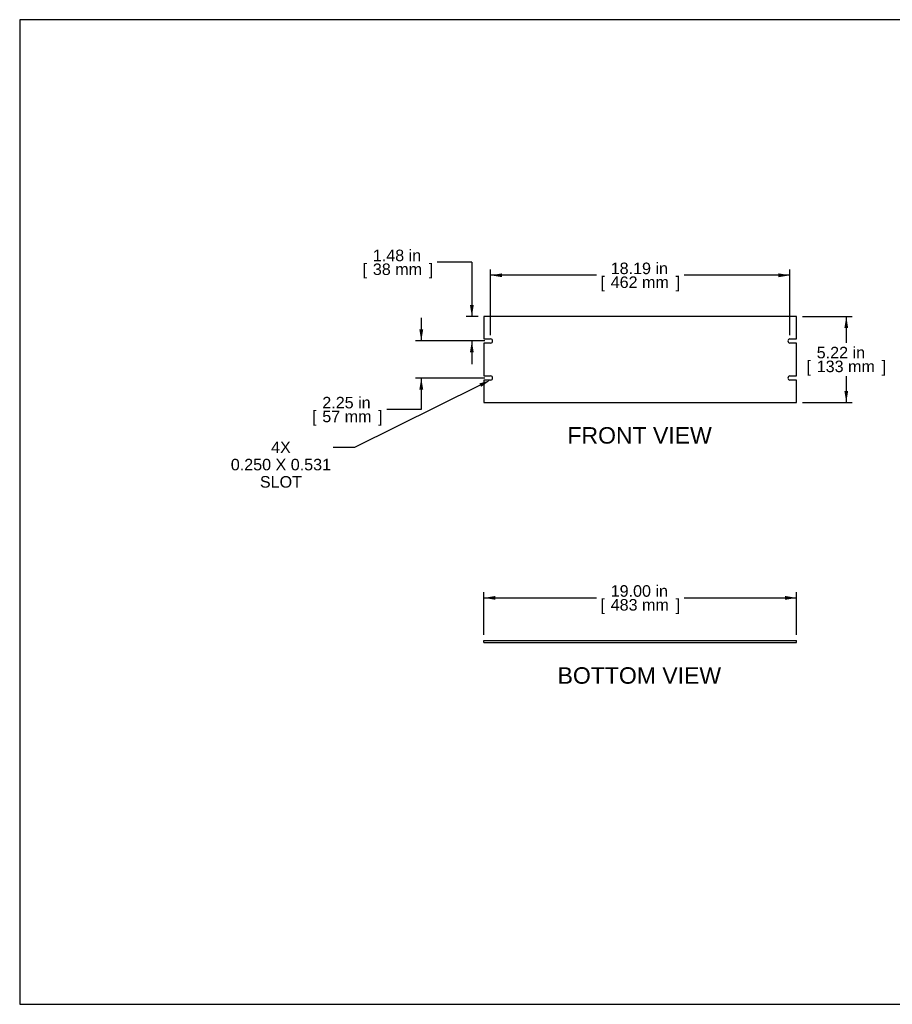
# Model space of a CAD drawing. Header units: inches. Extents: x 0 to 80, y 0 to 59.8.
# Tile 1 of 11: x 0 to 53, y 0 to 59.8. Entities that reach past the tile are written whole.
import ezdxf
from ezdxf import colors
from ezdxf.entities.mleader import LeaderData, LeaderLine
from ezdxf.enums import TextEntityAlignment as Align
from ezdxf.math import Vec2, Vec3

# ---------------------------------------------------------------- set-up
doc = ezdxf.new("R2010")
doc.units = ezdxf.units.IN
doc.header["$MEASUREMENT"] = 0
doc.layers.add('COM41828', color=7, linetype='Continuous')
doc.layers.add('Default', color=7, linetype='Continuous')
doc.styles.add('SEACAD_Arial', font='arial.ttf')
doc.dimstyles.new('WEB', dxfattribs={"dimtxt": 0.7, "dimasz": 0.7, "dimexe": 0.35, "dimexo": 0.35, "dimgap": 0.35, "dimtad": 0, "dimtih": 1, "dimtoh": 1, "dimzin": 4, "dimdsep": 46, "dimtxsty": 'SEACAD_Arial', "dimblk1": '_SE_FILLED', "dimblk2": '_SE_FILLED', "dimsah": 1, "dimcen": 0.35, "dimadec": 0, "dimazin": 0, "dimtfac": 1, "dimtofl": 0, "dimtmove": 0, "dimatfit": 3, "dimfxl": 1, "dimtolj": 1, "dimtzin": 4, "dimarcsym": 0})

# ---------------------------------------------------------------- blocks, each defined once
blk = doc.blocks.new('SE2')
at = {"layer": 'COM41828', "color": 7, "linetype": 'Continuous'}
for p, q in [((47.197, 41.761), (28.197, 41.761)), ((28.197, 41.761), (28.197, 40.402)), ((47.197, 40.402), (47.197, 41.761)), ((28.197, 40.402), (28.604, 40.402)), ((28.197, 40.152), (28.197, 38.152)), ((28.604, 40.152), (28.197, 40.152)), ((46.791, 40.402), (47.197, 40.402)), ((47.197, 40.152), (46.791, 40.152)), ((47.197, 38.152), (47.197, 40.152)), ((28.197, 38.152), (28.604, 38.152)), ((28.197, 37.902), (28.197, 36.543)), ((28.604, 37.902), (28.197, 37.902)), ((46.791, 38.152), (47.197, 38.152)), ((47.197, 37.902), (46.791, 37.902)), ((47.197, 36.543), (47.197, 37.902)), ((28.197, 36.543), (47.197, 36.543))]:
    blk.add_line(p, q, dxfattribs=at)
for centre, start, end in [((28.604, 40.277), 270, 90), ((46.791, 40.277), 90, 270), ((28.604, 38.027), 270, 90), ((46.791, 38.027), 90, 270)]:
    blk.add_arc(centre, 0.125, start, end, dxfattribs=at)
blk = doc.blocks.new('SE3')
at = {"layer": 'COM41828', "color": 7, "linetype": 'Continuous'}
for p, q in [((28.197, 22.089), (47.197, 22.089)), ((28.197, 21.964), (28.197, 22.089)), ((28.197, 21.964), (47.197, 21.964)), ((47.197, 21.964), (47.197, 22.089))]:
    blk.add_line(p, q, dxfattribs=at)
blk = doc.blocks.new('DMBLK6')
at = {"layer": 'Default', "linetype": 'Continuous', "transparency": 16777216}
for points in [[(28.897, 24.793), (28.197, 24.676), (28.897, 24.56)], [(46.497, 24.793), (46.497, 24.56), (47.197, 24.676)]]:
    blk.add_hatch(color=7, dxfattribs=at).paths.add_polyline_path(points)
at = {"layer": 'Default', "color": 7, "linetype": 'Continuous', "transparency": 16777216}
for p, q in [((28.197, 22.439), (28.197, 25.026)), ((28.197, 24.676), (35.033, 24.676)), ((40.362, 24.676), (47.197, 24.676)), ((47.197, 22.439), (47.197, 25.026))]:
    blk.add_line(p, q, dxfattribs=at)
at = {"layer": 'Default', "color": 7, "linetype": 'Continuous', "transparency": 16777216, "style": 'SEACAD_Arial'}
for s, p in [('19.00 in', (35.902, 25.446)), ('[', (35.278, 24.606)), ('483 mm', (35.902, 24.606)), (']', (39.843, 24.606))]:
    blk.add_text(s, height=0.7, dxfattribs=at).set_placement(p, align=Align.TOP_LEFT)
blk = doc.blocks.new('_SE_FILLED')
at = {"color": 0}
blk.add_line((0, 0), (-1, 0), dxfattribs=at)
blk.add_solid([(0, 0), (-1, -0.1665), (-1, 0.1665), (0, 0)], dxfattribs=at)
blk = doc.blocks.new('DMBLK7')
at = {"layer": 'Default', "linetype": 'Continuous', "transparency": 16777216}
for points in [[(27.35, 42.461), (27.467, 41.761), (27.583, 42.461)], [(27.35, 39.577), (27.583, 39.577), (27.467, 40.277)]]:
    blk.add_hatch(color=7, dxfattribs=at).paths.add_polyline_path(points)
at = {"layer": 'Default', "color": 7, "linetype": 'Continuous', "transparency": 16777216}
for p, q in [((27.467, 45.051), (25.367, 45.051)), ((27.467, 45.051), (27.467, 41.761)), ((27.847, 41.761), (27.117, 41.761)), ((28.254, 40.277), (27.117, 40.277)), ((27.467, 40.277), (27.467, 38.877))]:
    blk.add_line(p, q, dxfattribs=at)
at = {"layer": 'Default', "color": 7, "linetype": 'Continuous', "transparency": 16777216, "style": 'SEACAD_Arial'}
for s, p in [('1.48 in', (21.454, 45.821)), ('[', (20.831, 44.981)), ('38 mm', (21.454, 44.981)), (']', (24.848, 44.981))]:
    blk.add_text(s, height=0.7, dxfattribs=at).set_placement(p, align=Align.TOP_LEFT)
blk = doc.blocks.new('DMBLK8')
at = {"layer": 'Default', "linetype": 'Continuous', "transparency": 16777216}
for points in [[(29.304, 44.381), (28.604, 44.264), (29.304, 44.148)], [(46.091, 44.381), (46.091, 44.148), (46.791, 44.264)]]:
    blk.add_hatch(color=7, dxfattribs=at).paths.add_polyline_path(points)
at = {"layer": 'Default', "color": 7, "linetype": 'Continuous', "transparency": 16777216}
for p, q in [((28.604, 40.627), (28.604, 44.614)), ((35.033, 44.264), (28.604, 44.264)), ((46.791, 44.264), (40.362, 44.264)), ((46.791, 40.627), (46.791, 44.614))]:
    blk.add_line(p, q, dxfattribs=at)
at = {"layer": 'Default', "color": 7, "linetype": 'Continuous', "transparency": 16777216, "style": 'SEACAD_Arial'}
for s, p in [('18.19 in', (35.902, 45.034)), ('[', (35.278, 44.194)), (']', (39.843, 44.194)), ('462 mm', (35.902, 44.194))]:
    blk.add_text(s, height=0.7, dxfattribs=at).set_placement(p, align=Align.TOP_LEFT)
blk = doc.blocks.new('DMBLK9')
at = {"layer": 'Default', "linetype": 'Continuous', "transparency": 16777216}
for points in [[(50.329, 41.061), (50.213, 41.761), (50.096, 41.061)], [(50.329, 37.243), (50.096, 37.243), (50.213, 36.543)]]:
    blk.add_hatch(color=7, dxfattribs=at).paths.add_polyline_path(points)
at = {"layer": 'Default', "color": 7, "linetype": 'Continuous', "transparency": 16777216}
for p, q in [((47.547, 41.761), (50.563, 41.761)), ((50.213, 41.761), (50.213, 40.167)), ((50.213, 38.137), (50.213, 36.543)), ((47.547, 36.543), (50.563, 36.543))]:
    blk.add_line(p, q, dxfattribs=at)
at = {"layer": 'Default', "color": 7, "linetype": 'Continuous', "transparency": 16777216, "style": 'SEACAD_Arial'}
for s, p in [('5.22 in', (48.417, 39.922)), ('[', (47.793, 39.082)), ('133 mm', (48.417, 39.082)), (']', (52.358, 39.082))]:
    blk.add_text(s, height=0.7, dxfattribs=at).set_placement(p, align=Align.TOP_LEFT)
blk = doc.blocks.new('DMBLK10')
at = {"layer": 'Default', "linetype": 'Continuous', "transparency": 16777216}
for points in [[(24.279, 40.977), (24.395, 40.277), (24.512, 40.977)], [(24.279, 37.327), (24.512, 37.327), (24.395, 38.027)]]:
    blk.add_hatch(color=7, dxfattribs=at).paths.add_polyline_path(points)
at = {"layer": 'Default', "color": 7, "linetype": 'Continuous', "transparency": 16777216}
for p, q in [((24.395, 41.677), (24.395, 40.277)), ((28.254, 40.277), (24.045, 40.277)), ((28.254, 38.027), (24.045, 38.027)), ((24.395, 38.027), (24.395, 36.114)), ((24.395, 36.114), (22.295, 36.114))]:
    blk.add_line(p, q, dxfattribs=at)
at = {"layer": 'Default', "color": 7, "linetype": 'Continuous', "transparency": 16777216, "style": 'SEACAD_Arial'}
for s, p in [('2.25 in', (18.383, 36.884)), ('[', (17.759, 36.044)), ('57 mm', (18.383, 36.044)), (']', (21.776, 36.044))]:
    blk.add_text(s, height=0.7, dxfattribs=at).set_placement(p, align=Align.TOP_LEFT)

msp = doc.modelspace()

# ---------------------------------------------------------------- linework, layer by layer
at = {"layer": 'Default', "color": 7, "linetype": 'Continuous'}
for p, q in [((80, 59.783), (0, 59.783)), ((0, 59.783), (0, 0)), ((0, 0), (80, 0))]:
    msp.add_line(p, q, dxfattribs=at)

# ---------------------------------------------------------------- block references
at = {"layer": 'Default'}
for name in ['SE2', 'SE3']:
    msp.add_blockref(name, (0, 0), dxfattribs=at)

# ---------------------------------------------------------------- texts
at = {"layer": 'Default', "color": 7, "linetype": 'Continuous', "style": 'SEACAD_Arial'}
for s, p in [('FRONT VIEW', (33.273, 35.043)), ('BOTTOM VIEW', (32.676, 20.464))]:
    msp.add_text(s, height=1, dxfattribs=at).set_placement(p, align=Align.TOP_LEFT)

# ---------------------------------------------------------------- dimensions: what is measured, and where the dimension line sits
at = {"layer": 'Default', "color": 7, "linetype": 'Continuous'}
for base, p1, p2, angle, picture, middle, dimtype in [((27.467, 40.277), (28.197, 41.761), (28.604, 40.277), 90, 'DMBLK7', (25.367, 45.051), 160), ((24.395, 40.277), (28.604, 40.277), (28.604, 38.027), 270, 'DMBLK10', (22.295, 36.114), 161), ((50.213, 41.761), (47.197, 41.761), (47.197, 36.543), 270, 'DMBLK9', (50.213, 39.152), 161)]:
    dim = msp.add_linear_dim(base=base, p1=p1, p2=p2, angle=angle, text='\\A1;<>', dimstyle='WEB', override={"dimpost": '\\X'}, dxfattribs=at)
    dim.commit()
    dim.dimension.update_dxf_attribs({"geometry": picture, "text_midpoint": middle, "dimtype": dimtype})
for base, p1, p2, picture, middle in [((28.604, 44.264), (46.791, 40.277), (28.604, 40.277), 'DMBLK8', (37.697, 44.264)), ((47.197, 24.676), (28.197, 21.964), (47.197, 22.089), 'DMBLK6', (37.697, 24.676))]:
    dim = msp.add_linear_dim(base=base, p1=p1, p2=p2, text='\\A1;<>', dimstyle='WEB', override={"dimpost": '\\X'}, dxfattribs=at)
    dim.commit()
    dim.dimension.update_dxf_attribs({"geometry": picture, "text_midpoint": middle, "dimtype": 160})

# ---------------------------------------------------------------- leaders
ml = msp.add_multileader_mtext('Standard', dxfattribs=at)
ml.set_content('\\pxsm0.9;{\\fArial|c0|p34;\\W1.;4X\\P0.250 X 0.531\\PSLOT\\P}', color=7)
ml.set_leader_properties(linetype='ByLayer')
ml.build(insert=Vec2(0, 0))
ml.multileader.update_dxf_attribs({"dogleg_length": 1.301, "arrow_head_size": 0.7})
ctx = ml.context
ctx.base_point, ctx.char_height, ctx.arrow_head_size, ctx.landing_gap_size = Vec3(15.779, 34.171), 0.7, 0.7, 0.245
notes = []
notes.append((ctx, [(0, (1, 1, 0), (20.348, 33.815), (-1, 0), 1.301, [(0, [(28.604, 37.902)], 0, [])])]))
ctx.mtext.insert, ctx.mtext.alignment = Vec3(15.869, 34.171), 2
for ctx, leaders in notes:
    for number, flags, end, landing, length, lines in leaders:
        leader = LeaderData()
        leader.index, (leader.has_last_leader_line, leader.has_dogleg_vector, leader.attachment_direction) = number, flags
        leader.last_leader_point, leader.dogleg_vector, leader.dogleg_length = Vec3(end), Vec3(landing), length
        for number, points, colour, breaks in lines:
            line = LeaderLine()
            line.index, line.vertices, line.color, line.breaks = number, Vec3.list(points), colors.encode_raw_color(colour), breaks
            leader.lines.append(line)
        ctx.leaders.append(leader)

doc.saveas('drawing.dxf')
